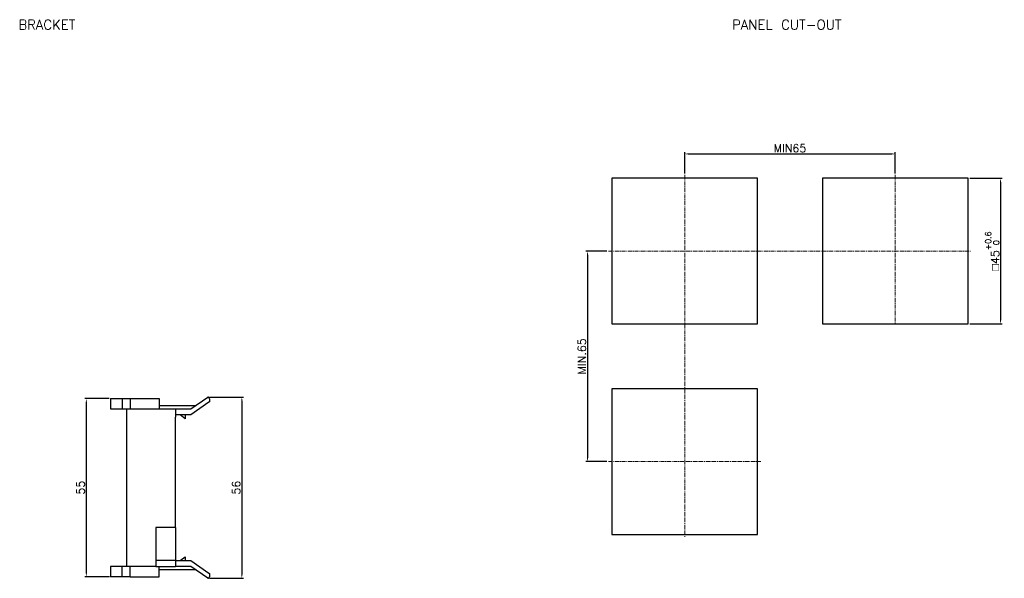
# Model space of a CAD drawing. Header units: millimetres. Extents: x 64 to 656, y -197 to 1.
# Tile 4 of 4: x 352 to 656, y -176 to -3. Entities that reach past the tile are written whole.
import ezdxf

# ---------------------------------------------------------------- set-up
doc = ezdxf.new("R2010")
doc.units = ezdxf.units.MM
doc.linetypes.add('CENTER', pattern=[2, 1.25, -0.25, 0.25, -0.25])
doc.layers.get('Defpoints').update_dxf_attribs({"linetype": 'CONTINUOUS'})
doc.layers.add('Z_OM_CENTER', color=4, linetype='CENTER', lineweight=13)
doc.layers.add('Z_OM_OUTLINE', color=7, linetype='CONTINUOUS', lineweight=30)
doc.layers.add('Z_OM_DIM', color=3, linetype='CONTINUOUS')
doc.styles.get("Standard").update_dxf_attribs({"font": 'txt.shx'})
doc.dimstyles.new('AUTONICS 홈피2D SPEC$0', dxfattribs={"dimtxt": 2.5, "dimasz": 1.2, "dimexe": 0.5, "dimexo": 0.5, "dimgap": 0.5, "dimtad": 1, "dimlfac": 0.5, "dimdsep": 46, "dimtxsty": 'Standard', "dimcen": 0, "dimclrd": 256, "dimclre": 256, "dimclrt": 2, "dimazin": 2, "dimtp": 0.1, "dimtm": 0.1, "dimtfac": 0.71, "dimtmove": 0, "dimatfit": 3, "dimfxl": 1, "dimlwd": -1, "dimlwe": -1, "dimarcsym": 0})

# ---------------------------------------------------------------- blocks, each defined once
blk = doc.blocks.new('*D29')
at = {"layer": 'Defpoints', "color": 0}
for p in [(622.27, -44.53), (557.27, -51.03), (622.27, -51.03)]:
    blk.add_point(p, dxfattribs=at)
at = {"layer": 'Z_OM_DIM'}
for p, q in [((557.27, -50.53), (557.27, -44.03)), ((558.47, -44.53), (621.07, -44.53)), ((622.27, -50.53), (622.27, -44.03))]:
    blk.add_line(p, q, dxfattribs=at)
for points in [[(558.47, -44.33), (558.47, -44.73), (557.27, -44.53)], [(621.07, -44.33), (621.07, -44.73), (622.27, -44.53)]]:
    blk.add_solid(points, dxfattribs=at)
at = {"layer": 'Z_OM_DIM', "color": 2, "insert": (589.77, -42.78), "char_height": 2.5, "attachment_point": 5}
blk.add_mtext('MIN65', dxfattribs=at)
blk = doc.blocks.new('*D30')
at = {"layer": 'Defpoints', "color": 0}
for p in [(533.77, -74.53), (527.27, -139.53), (533.77, -139.53)]:
    blk.add_point(p, dxfattribs=at)
at = {"layer": 'Z_OM_DIM'}
for p, q in [((533.27, -74.53), (526.77, -74.53)), ((527.27, -75.73), (527.27, -138.33)), ((533.27, -139.53), (526.77, -139.53))]:
    blk.add_line(p, q, dxfattribs=at)
for points in [[(527.07, -75.73), (527.47, -75.73), (527.27, -74.53)], [(527.07, -138.33), (527.47, -138.33), (527.27, -139.53)]]:
    blk.add_solid(points, dxfattribs=at)
at = {"layer": 'Z_OM_DIM', "color": 2, "insert": (525.52, -107.03), "char_height": 2.5, "attachment_point": 5, "rotation": 90}
blk.add_mtext('MIN.65', dxfattribs=at)
blk = doc.blocks.new('*D31')
at = {"layer": 'Defpoints', "color": 0}
for p in [(644.77, -52.03), (644.77, -97.03), (654.77, -97.03)]:
    blk.add_point(p, dxfattribs=at)
at = {"layer": 'Z_OM_DIM'}
for p, q in [((645.27, -52.03), (655.27, -52.03)), ((654.77, -53.23), (654.77, -95.83)), ((645.27, -97.03), (655.27, -97.03))]:
    blk.add_line(p, q, dxfattribs=at)
for points in [[(654.57, -53.23), (654.97, -53.23), (654.77, -52.03)], [(654.57, -95.83), (654.97, -95.83), (654.77, -97.03)]]:
    blk.add_solid(points, dxfattribs=at)
at = {"layer": 'Z_OM_DIM', "color": 2, "insert": (652.2, -74.53), "char_height": 2.5, "attachment_point": 5, "rotation": 90}
blk.add_mtext('{\\Famgdt|c0;o}45{}{\\H0.71x;\\C3;\\S+0.6^  0;}', dxfattribs=at)
blk = doc.blocks.new('*D39')
at = {"layer": 'Z_OM_DIM', "transparency": 16777216}
for p, q in [((410.56, -119.6), (421.06, -119.6)), ((420.56, -120.8), (420.56, -174.36)), ((410.56, -175.56), (421.06, -175.56))]:
    blk.add_line(p, q, dxfattribs=at)
for points in [[(420.36, -120.8), (420.76, -120.8), (420.56, -119.6)], [(420.36, -174.36), (420.76, -174.36), (420.56, -175.56)]]:
    blk.add_solid(points, dxfattribs=at)
at = {"layer": 'Z_OM_DIM', "color": 2, "transparency": 16777216, "insert": (418.81, -147.58), "char_height": 2.5, "attachment_point": 5, "rotation": 90}
blk.add_mtext('56', dxfattribs=at)
blk = doc.blocks.new('*D41')
at = {"layer": 'Z_OM_DIM', "transparency": 16777216}
for p, q in [((379.56, -120.08), (372.06, -120.08)), ((372.56, -121.28), (372.56, -173.88)), ((379.75, -175.08), (372.06, -175.08))]:
    blk.add_line(p, q, dxfattribs=at)
for points in [[(372.36, -121.28), (372.76, -121.28), (372.56, -120.08)], [(372.36, -173.88), (372.76, -173.88), (372.56, -175.08)]]:
    blk.add_solid(points, dxfattribs=at)
at = {"layer": 'Z_OM_DIM', "color": 2, "transparency": 16777216, "insert": (370.81, -147.58), "char_height": 2.5, "attachment_point": 5, "rotation": 90}
blk.add_mtext('55', dxfattribs=at)

msp = doc.modelspace()

# ---------------------------------------------------------------- linework, layer by layer
at = {"layer": 'Z_OM_CENTER'}
for p, q in [((557.2722, -51.0262), (557.2722, -163.0262)), ((622.2722, -51.0262), (622.2722, -97.0262)), ((533.7722, -74.5262), (645.7722, -74.5262)), ((533.7722, -139.5262), (580.7722, -139.5262))]:
    msp.add_line(p, q, dxfattribs=at)
at = {"layer": 'Z_OM_OUTLINE'}
for p, q in [((534.7722, -52.0262), (534.7722, -97.0262)), ((579.7722, -52.0262), (534.7722, -52.0262)), ((579.7722, -97.0262), (579.7722, -52.0262)), ((599.7722, -52.0262), (599.7722, -97.0262)), ((644.7722, -52.0262), (599.7722, -52.0262)), ((644.7722, -97.0262), (644.7722, -52.0262)), ((534.7722, -97.0262), (579.7722, -97.0262)), ((599.7722, -97.0262), (644.7722, -97.0262)), ((534.7722, -117.0262), (534.7722, -162.0262)), ((579.7722, -117.0262), (534.7722, -117.0262)), ((579.7722, -162.0262), (579.7722, -117.0262)), ((380.0621, -120.0817), (380.0621, -123.2817)), ((380.0621, -120.0817), (380.4467, -120.0817)), ((380.4467, -120.0817), (380.8954, -120.0817)), ((380.8954, -120.0817), (383.6038, -120.0817)), ((383.6038, -120.0817), (383.6038, -123.2817)), ((383.6038, -120.0817), (386.1038, -120.0817)), ((386.1038, -120.0817), (386.1038, -123.2817)), ((386.1038, -120.0817), (395.0621, -120.0817)), ((395.0621, -120.0817), (395.0621, -123.2817)), ((404.8067, -123.2817), (410.062, -119.6019)), ((410.3621, -121.2229), (404.8512, -125.0817)), ((410.5621, -121.0829), (410.3621, -121.2229)), ((410.5621, -120.1019), (410.5621, -121.0829)), ((380.0621, -123.2817), (380.4467, -123.2817)), ((380.4467, -123.2817), (380.8954, -123.2817)), ((380.8954, -123.2817), (383.6038, -123.2817)), ((383.6038, -123.2817), (385.0621, -123.2817)), ((385.0621, -123.2817), (400.0621, -123.2817)), ((385.0621, -125.7817), (385.0621, -123.2817)), ((395.0621, -122.2317), (406.3062, -122.2317)), ((400.0621, -123.2817), (400.0621, -125.7817)), ((400.0621, -123.2817), (404.8067, -123.2817)), ((385.0621, -169.3817), (385.0621, -125.7817)), ((404.8512, -125.0817), (400.0621, -125.0817)), ((400.0621, -159.8817), (400.0621, -125.7817)), ((403.0621, -126.2817), (401.5621, -125.0817)), ((403.0621, -125.0817), (403.0621, -126.2817)), ((400.0621, -159.8817), (394.0621, -159.8817)), ((394.0621, -159.8817), (394.0621, -169.3817)), ((400.0621, -159.8817), (400.0621, -169.0817)), ((534.7722, -162.0262), (579.7722, -162.0262)), ((385.0621, -171.8817), (385.0621, -169.3817)), ((394.0621, -169.3817), (394.0621, -171.8817)), ((400.0621, -170.0817), (394.0621, -170.0817)), ((400.0621, -169.0817), (400.0621, -170.0817)), ((400.0621, -170.0817), (400.0621, -171.8817)), ((400.0621, -170.0817), (404.8512, -170.0817)), ((401.5621, -170.0817), (403.0621, -168.8817)), ((403.0621, -168.8817), (403.0621, -170.0817)), ((404.8512, -170.0817), (410.3621, -173.9405)), ((380.0621, -171.8817), (380.0621, -175.0817)), ((380.4467, -171.8817), (380.0621, -171.8817)), ((380.8954, -171.8817), (380.4467, -171.8817)), ((383.6038, -171.8817), (380.8954, -171.8817)), ((383.6038, -175.0817), (383.6038, -171.8817)), ((385.0621, -171.8817), (383.6038, -171.8817)), ((394.0621, -171.8817), (385.0621, -171.8817)), ((386.1038, -175.0817), (386.1038, -171.8817)), ((394.0621, -171.8817), (400.0621, -171.8817)), ((395.0621, -175.0817), (395.0621, -171.8817)), ((406.3062, -172.9317), (395.0621, -172.9317)), ((404.8067, -171.8817), (400.0621, -171.8817)), ((410.062, -175.5615), (404.8067, -171.8817)), ((380.4467, -175.0817), (380.0621, -175.0817)), ((380.8954, -175.0817), (380.4467, -175.0817)), ((383.6038, -175.0817), (380.8954, -175.0817)), ((386.1038, -175.0817), (383.6038, -175.0817)), ((386.1038, -175.0817), (395.0621, -175.0817)), ((410.3621, -173.9405), (410.5621, -174.0805)), ((410.5621, -174.0805), (410.5621, -175.0615))]:
    msp.add_line(p, q, dxfattribs=at)
for centre, start, end in [((410.0621, -120.1019), 0, 90.009512), ((410.0621, -175.0615), 269.990488, 0)]:
    msp.add_arc(centre, 0.5, start, end, dxfattribs=at)

# ---------------------------------------------------------------- texts
at = {"layer": 'Z_OM_DIM'}
for s, p in [('BRACKET', (351.5773, -6.1349)), ('PANEL CUT-OUT', (571.8848, -6.1349))]:
    msp.add_text(s, height=3, dxfattribs=at).set_placement(p)

# ---------------------------------------------------------------- dimensions: what is measured, and where the dimension line sits
dim = msp.add_linear_dim(base=(622.2722, -44.5262), p1=(557.2722, -51.0262), p2=(622.2722, -51.0262), text='MIN<>', dimstyle='AUTONICS 홈피2D SPEC$0', override={"dimdec": 3, "dimlfac": 1, "dimtdec": 3}, dxfattribs=at)
dim.commit()
dim.dimension.update_dxf_attribs({"geometry": '*D29', "text_midpoint": (589.7722, -44.5262), "dimtype": 160})
for base, p1, p2, text, override, picture, middle in [((654.7722, -97.0262), (644.7722, -52.0262), (644.7722, -97.0262), '{\\Famgdt|c0;o}<>{}{\\H0.71x;\\C3;\\S+0.6^  0;}', {"dimdec": 3, "dimlfac": 1, "dimtp": 0.6, "dimtm": 0, "dimtdec": 3}, '*D31', (654.7722, -74.5262)), ((527.2722, -139.5262), (533.7722, -74.5262), (533.7722, -139.5262), 'MIN.<>', {"dimdec": 3, "dimlfac": 1, "dimpost": '', "dimtdec": 3}, '*D30', (527.2722, -107.0262))]:
    dim = msp.add_linear_dim(base=base, p1=p1, p2=p2, angle=90, text=text, dimstyle='AUTONICS 홈피2D SPEC$0', override=override, dxfattribs=at)
    dim.commit()
    dim.dimension.update_dxf_attribs({"geometry": picture, "text_midpoint": middle, "dimtype": 160})
dim = msp.add_linear_dim(base=(372.5621, -175.0817), p1=(380.0621, -120.0817), p2=(380.2544, -175.0817), angle=90, dimstyle='AUTONICS 홈피2D SPEC$0', override={"dimdec": 3, "dimlfac": 1, "dimtp": 0.6, "dimtm": 0, "dimtdec": 3}, dxfattribs=at)
dim.commit()
dim.dimension.update_dxf_attribs({"geometry": '*D41', "text_midpoint": (370.8121, -147.5817)})
dim = msp.add_linear_dim(base=(420.5621, -175.5615), p1=(410.062, -119.6019), p2=(410.062, -175.5615), angle=90, dimstyle='AUTONICS 홈피2D SPEC$0', override={"dimdec": 1, "dimlfac": 1, "dimtp": 0.6, "dimtm": 0, "dimtdec": 3}, dxfattribs=at)
dim.commit()
dim.dimension.update_dxf_attribs({"geometry": '*D39', "text_midpoint": (420.5621, -147.5817), "dimtype": 160})

doc.saveas('drawing.dxf')
